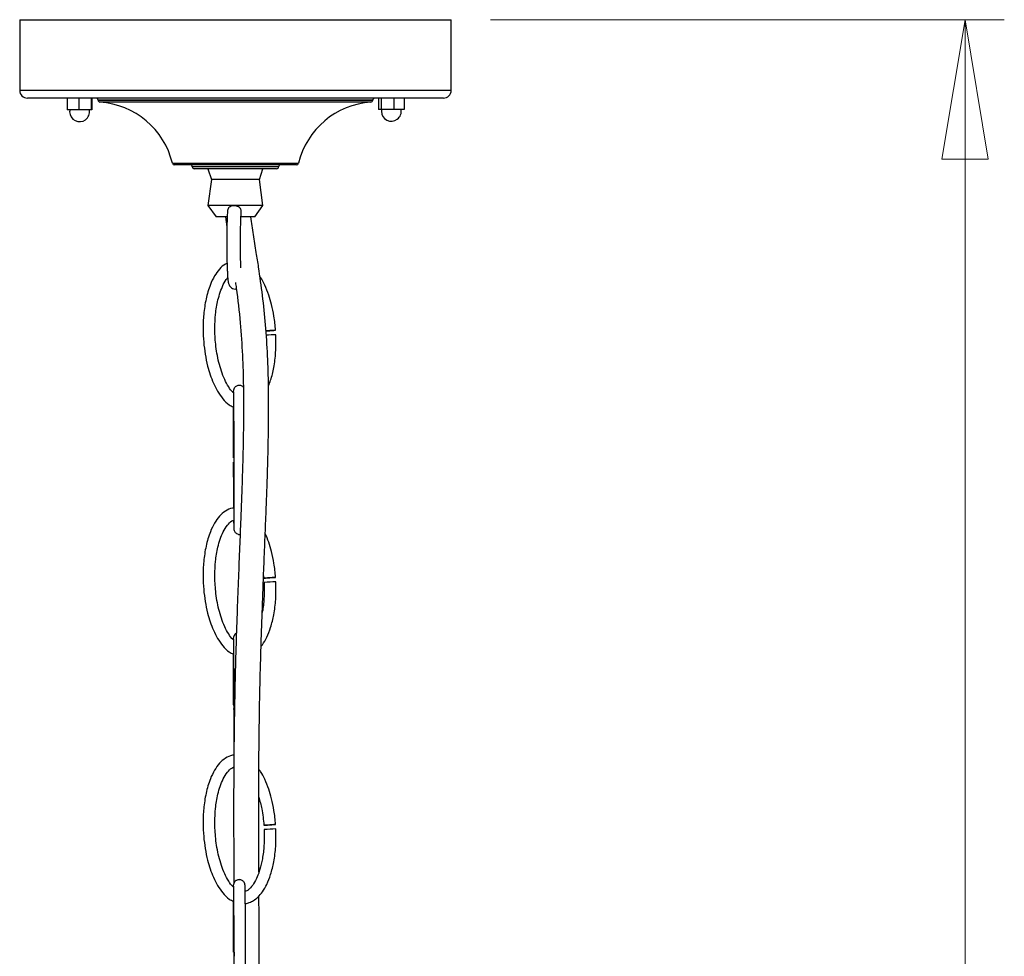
# Model space of a CAD drawing. Header units: millimetres. Extents: x 64 to 156, y 54 to 194.
# Tile 11 of 12: x 126 to 151, y 123 to 147. Entities that reach past the tile are written whole.
import ezdxf

# ---------------------------------------------------------------- set-up
doc = ezdxf.new("R2010")
doc.units = ezdxf.units.MM
doc.styles.add('SLDTEXTSTYLE0', font='TXT', dxfattribs={"width": 0.75})
doc.dimstyles.new('SLDDIMSTYLE0', dxfattribs={"dimtxt": 3.5, "dimasz": 3.556, "dimexe": 0, "dimexo": 0.0625, "dimgap": 0.875, "dimtad": 1, "dimdec": 0, "dimlfac": 10, "dimrnd": 1e-09, "dimzin": 12, "dimdsep": 46, "dimtxsty": 'SLDTEXTSTYLE0', "dimblk1": 'CLOSED', "dimblk2": 'CLOSED', "dimsah": 1, "dimcen": 0.09, "dimadec": 0, "dimazin": 3, "dimtfac": 1, "dimtdec": 0, "dimtofl": 0, "dimtmove": 0, "dimatfit": 3, "dimldrblk": 'CLOSED', "dimfxl": 0, "dimfrac": 2, "dimtolj": 1, "dimtzin": 12, "dimarcsym": 0})

# ---------------------------------------------------------------- blocks, each defined once
blk = doc.blocks.new('_Closed')
at = {"color": 0, "linetype": 'ByBlock', "lineweight": -2}
for p, q in [((-1, 0.166667), (0, 0)), ((-1, 0.166667), (-1, -0.166667)), ((0, 0), (-1, -0.166667)), ((0, 0), (-1, 0))]:
    blk.add_line(p, q, dxfattribs=at)
blk = doc.blocks.new('_D')
at = {"color": 7, "linetype": 'Continuous', "lineweight": 0}
for p, q in [((138.252, 146.756), (151.349, 146.756)), ((150.349, 146.756), (150.349, 53.617)), ((132.81, 53.617), (151.349, 53.617))]:
    blk.add_line(p, q, dxfattribs=at)
at = {"color": 7, "linetype": 'Continuous', "lineweight": 18, "xscale": 3.556, "yscale": 3.556}
for p, rotation in [((150.349, 146.756, 48.672), 90.0000000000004), ((150.349, 53.617, 48.672), 270.0000000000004)]:
    blk.add_blockref('_Closed', p, dxfattribs=dict(at, rotation=rotation))
at = {"color": 7, "linetype": 'Continuous', "lineweight": 18, "insert": (145.838, 97.873), "char_height": 3.5, "attachment_point": 1, "rotation": 90, "style": 'SLDTEXTSTYLE0'}
blk.add_mtext('931', dxfattribs=at)

msp = doc.modelspace()

# ---------------------------------------------------------------- linework, layer by layer
at = {"color": 7, "linetype": 'Continuous', "lineweight": 25}
for p, q in [((126.252, 146.756), (126.252, 144.956)), ((126.252, 146.756), (137.252, 146.756)), ((137.252, 144.956), (137.252, 146.756)), ((137.052, 144.756), (126.452, 144.756)), ((127.466, 144.755), (127.466, 144.455)), ((127.757, 144.755), (127.466, 144.755)), ((127.757, 144.755), (127.757, 144.455)), ((128.071, 144.755), (127.757, 144.755)), ((128.071, 144.755), (128.071, 144.455)), ((128.093, 144.755), (128.071, 144.755)), ((128.093, 144.755), (128.093, 144.455)), ((128.252, 144.706), (128.252, 144.703)), ((135.252, 144.703), (135.252, 144.706)), ((135.394, 144.756), (135.394, 144.467)), ((135.462, 144.756), (135.462, 144.467)), ((135.793, 144.756), (135.793, 144.467)), ((136.056, 144.756), (136.056, 144.467)), ((127.757, 144.455), (127.466, 144.455)), ((128.071, 144.455), (127.757, 144.455)), ((128.093, 144.455), (128.071, 144.455)), ((135.462, 144.467), (135.394, 144.467)), ((135.793, 144.467), (135.462, 144.467)), ((136.056, 144.467), (135.793, 144.467)), ((133.312, 143.056), (130.192, 143.056)), ((132.802, 142.956), (130.702, 142.956)), ((131.052, 142.956), (131.143, 142.679)), ((132.362, 142.679), (132.452, 142.956)), ((131.143, 142.679), (131.052, 142.022)), ((132.362, 142.679), (131.143, 142.679)), ((132.452, 142.022), (132.362, 142.679)), ((131.052, 142.022), (131.262, 141.726)), ((132.452, 142.022), (131.052, 142.022)), ((132.243, 141.726), (132.452, 142.022)), ((131.542, 141.726), (131.262, 141.726)), ((131.497, 141.726), (131.534, 141.477)), ((132.243, 141.726), (131.892, 141.726)), ((132.468, 132.577), (132.476, 132.516)), ((131.715, 122.986), (131.715, 122.877))]:
    msp.add_line(p, q, dxfattribs=at)
at = {"color": 8, "linetype": 'Continuous', "lineweight": 25}
for p, q in [((126.252, 144.956), (137.252, 144.956)), ((135.252, 144.706), (128.252, 144.706)), ((128.252, 144.703), (128.276, 144.703)), ((128.276, 144.703), (135.252, 144.703)), ((128.322, 144.654), (128.299, 144.654)), ((135.205, 144.654), (128.322, 144.654)), ((130.144, 143.095), (133.361, 143.095)), ((132.852, 143.006), (130.652, 143.006))]:
    msp.add_line(p, q, dxfattribs=at)
at = {"color": 7, "linetype": 'Continuous', "lineweight": 25, "flags": 128}
for points in [[(132.529, 138.82), (132.567, 138.823), (132.624, 138.827), (132.682, 138.831), (132.73, 138.834), (132.763, 138.837), (132.775, 138.838), (132.765, 138.838), (132.733, 138.835), (132.685, 138.832), (132.627, 138.828), (132.57, 138.824), (132.528, 138.821)], [(132.476, 132.516), (132.487, 132.517), (132.519, 132.519), (132.567, 132.523), (132.624, 132.527), (132.682, 132.531), (132.73, 132.534), (132.763, 132.537), (132.775, 132.538), (132.765, 132.538), (132.733, 132.535), (132.685, 132.532), (132.627, 132.528), (132.57, 132.524), (132.521, 132.52), (132.488, 132.518), (132.476, 132.516)], [(131.726, 129.286), (131.708, 129.286), (131.696, 129.286), (131.707, 129.286), (131.726, 129.286)], [(132.476, 126.216), (132.487, 126.217), (132.519, 126.219), (132.567, 126.223), (132.624, 126.227), (132.682, 126.231), (132.73, 126.234), (132.763, 126.237), (132.775, 126.238), (132.765, 126.238), (132.733, 126.235), (132.685, 126.232), (132.627, 126.228), (132.57, 126.224), (132.521, 126.22), (132.488, 126.218), (132.476, 126.216)]]:
    msp.add_lwpolyline(points, dxfattribs=at)
at = {"color": 7, "linetype": 'Continuous', "lineweight": 25}
for centre, radius, start, end in [((126.452, 144.956), 0.2, 180, 270), ((137.052, 144.956), 0.2, 270, 0), ((128.202, 144.706), 0.05, 0, 90), ((128.302, 144.703), 0.05, 180, 266.2749), ((128.167, 142.627), 2.031, 13.3157, 86.2749), ((135.337, 142.627), 2.031, 93.7251, 166.6843), ((135.202, 144.703), 0.05, 273.7251, 0), ((135.302, 144.706), 0.05, 90, 180), ((127.779, 144.409), 0.254, 169.6111, 180), ((127.779, 144.409), 0.254, 180, 10.3889), ((135.725, 144.421), 0.254, 169.6111, 180), ((135.725, 144.421), 0.254, 180, 10.3889), ((130.192, 143.106), 0.05, 193.3157, 270), ((130.602, 143.006), 0.05, 0, 90), ((132.902, 143.006), 0.05, 90, 180), ((133.312, 143.106), 0.05, 270, 346.6843), ((130.702, 143.006), 0.05, 180, 270), ((132.802, 143.006), 0.05, 270, 0), ((133.358, 122.209), 16.524, 91.9957, 92.8544), ((133.311, 117.046), 15.386, 91.9692, 93.0863), ((131.718, 129.101), 0.0772, 85.3239, 106.1112), ((133.311, 110.746), 15.386, 91.9692, 93.0863)]:
    msp.add_arc(centre, radius, start, end, dxfattribs=at)
for points, knots in [([(131.552, 141.908), (131.55, 141.889), (131.547, 141.834), (131.541, 141.725), (131.536, 141.575), (131.533, 141.411), (131.531, 141.236), (131.53, 141.057), (131.531, 140.877), (131.533, 140.704), (131.537, 140.541), (131.542, 140.394), (131.548, 140.267), (131.555, 140.162), (131.563, 140.091), (131.571, 140.047), (131.58, 140.013), (131.597, 139.975), (131.63, 139.932), (131.68, 139.9), (131.733, 139.884), (131.765, 139.891), (131.775, 139.893)], [0, 0, 0, 0, 0.0343448, 0.1012594, 0.1672602, 0.232779, 0.2980857, 0.363299, 0.4284868, 0.4936938, 0.5589691, 0.6243944, 0.6901197, 0.7564926, 0.824585, 0.8693291, 0.896526, 0.9201476, 0.9405009, 0.9637437, 0.9885584, 1, 1, 1, 1]), ([(131.897, 141.869), (131.898, 141.878), (131.901, 141.903), (131.885, 141.938), (131.854, 141.972), (131.809, 141.998), (131.753, 142.012), (131.693, 142.013), (131.638, 142), (131.592, 141.975), (131.559, 141.939), (131.554, 141.908), (131.551, 141.893)], [0, 0, 0, 0, 0.0617298, 0.1656023, 0.2539305, 0.3611193, 0.4683543, 0.5743691, 0.6793605, 0.7851019, 0.8925028, 1, 1, 1, 1]), ([(131.891, 140.433), (131.889, 140.472), (131.886, 140.557), (131.883, 140.709), (131.881, 140.878), (131.88, 141.055), (131.88, 141.231), (131.883, 141.402), (131.886, 141.562), (131.891, 141.705), (131.896, 141.812), (131.899, 141.864), (131.901, 141.883)], [0, 0, 0, 0, 0.090139, 0.195707, 0.301739, 0.407987, 0.514319, 0.620627, 0.726799, 0.83269, 0.938029, 1, 1, 1, 1]), ([(132.349, 125.021), (132.349, 125.062), (132.347, 125.366), (132.346, 125.938), (132.345, 126.755), (132.347, 127.609), (132.355, 128.506), (132.37, 129.453), (132.39, 130.307), (132.413, 131.05), (132.434, 131.668), (132.458, 132.311), (132.484, 132.977), (132.511, 133.65), (132.537, 134.295), (132.558, 134.865), (132.573, 135.349), (132.584, 135.754), (132.592, 136.133), (132.597, 136.522), (132.599, 136.953), (132.595, 137.515), (132.575, 138.196), (132.525, 138.967), (132.447, 139.715), (132.361, 140.328), (132.28, 140.845), (132.21, 141.27), (132.166, 141.576), (132.144, 141.726)], [0, 0, 0, 0, 0.007974, 0.059425, 0.113363, 0.169231, 0.225934, 0.283438, 0.342156, 0.375994, 0.410907, 0.446972, 0.484256, 0.522748, 0.560232, 0.593494, 0.620233, 0.643409, 0.663782, 0.686309, 0.711776, 0.739949, 0.78659, 0.834519, 0.880373, 0.923886, 0.946632, 0.973867, 1, 1, 1, 1]), ([(131.537, 140.542), (131.523, 140.537), (131.448, 140.508), (131.339, 140.394), (131.209, 140.219), (131.089, 139.961), (130.994, 139.632), (130.937, 139.25), (130.922, 138.88), (130.937, 138.54), (130.977, 138.225), (131.049, 137.874), (131.153, 137.557), (131.291, 137.28), (131.423, 137.091), (131.556, 136.947), (131.66, 136.9), (131.694, 136.884)], [0, 0, 0, 0, 0.011056, 0.05874, 0.111875, 0.172498, 0.266267, 0.364013, 0.456033, 0.538615, 0.614357, 0.68979, 0.801999, 0.859427, 0.916342, 0.972335, 1, 1, 1, 1]), ([(131.696, 137.245), (131.694, 137.247), (131.645, 137.287), (131.572, 137.403), (131.434, 137.652), (131.318, 138.019), (131.242, 138.464), (131.22, 138.875), (131.24, 139.252), (131.297, 139.627), (131.406, 139.934), (131.5, 140.126), (131.552, 140.173), (131.555, 140.176)], [0, 0, 0, 0, 0.0025892, 0.0615753, 0.1295863, 0.2800565, 0.4314508, 0.5667313, 0.6782743, 0.7985149, 0.9323585, 0.9959364, 1, 1, 1, 1]), ([(131.751, 140.057), (131.758, 140.009), (131.81, 139.663), (131.876, 139.049), (131.934, 138.214), (131.958, 137.403), (131.96, 136.612), (131.947, 135.857), (131.928, 135.174), (131.906, 134.545), (131.881, 133.903), (131.853, 133.2), (131.821, 132.419), (131.79, 131.587), (131.761, 130.71), (131.738, 129.815), (131.721, 128.927), (131.711, 128.064), (131.705, 127.127), (131.705, 126.108), (131.708, 125.289), (131.709, 124.824), (131.71, 124.739)], [0, 0, 0, 0, 0.009447, 0.068565, 0.123433, 0.175528, 0.228296, 0.276685, 0.319712, 0.356887, 0.393926, 0.438346, 0.485923, 0.536607, 0.590582, 0.647955, 0.705957, 0.764095, 0.822722, 0.901896, 0.9822, 1, 1, 1, 1]), ([(132.775, 138.838), (132.764, 138.958), (132.742, 139.179), (132.679, 139.478), (132.603, 139.745), (132.507, 139.975), (132.431, 140.135), (132.38, 140.202), (132.375, 140.209)], [0, 0, 0, 0, 0.249997, 0.461535, 0.634427, 0.826473, 0.980786, 1, 1, 1, 1]), ([(132.594, 137.425), (132.613, 137.47), (132.674, 137.618), (132.737, 137.904), (132.788, 138.292), (132.784, 138.573), (132.782, 138.723)], [0, 0, 0, 0, 0.112295, 0.363081, 0.660365, 1, 1, 1, 1]), ([(131.697, 137.283), (131.697, 137.282), (131.697, 137.279), (131.696, 137.267), (131.696, 137.249), (131.696, 137.245)], [0, 0, 0, 0, 0.396723, 0.878342, 1, 1, 1, 1]), ([(131.954, 137.385), (131.952, 137.387), (131.944, 137.397), (131.922, 137.412), (131.893, 137.425), (131.862, 137.431), (131.83, 137.431), (131.796, 137.423), (131.761, 137.405), (131.73, 137.378), (131.703, 137.335), (131.699, 137.3), (131.697, 137.28)], [0, 0, 0, 0, 0.027377, 0.108261, 0.223611, 0.294996, 0.373113, 0.497155, 0.586734, 0.699755, 0.838385, 1, 1, 1, 1]), ([(131.697, 137.277), (131.698, 137.271), (131.699, 137.259), (131.7, 137.164), (131.703, 136.977), (131.705, 136.707), (131.707, 136.394), (131.709, 136.077), (131.71, 135.772), (131.711, 135.541), (131.711, 135.363), (131.712, 135.232), (131.712, 135.112), (131.712, 134.983), (131.713, 134.799), (131.713, 134.537), (131.713, 134.275), (131.713, 134.065), (131.712, 133.924), (131.711, 133.835), (131.711, 133.793), (131.71, 133.787), (131.71, 133.784)], [0, 0, 0, 0, 0.0302693, 0.0619081, 0.1318288, 0.2079477, 0.2836355, 0.3736284, 0.4455572, 0.5092928, 0.5441452, 0.5762335, 0.6054918, 0.6326544, 0.6718255, 0.7425138, 0.8294659, 0.8749131, 0.9190243, 0.9603484, 0.9801936, 1, 1, 1, 1]), ([(131.694, 136.884), (131.694, 136.856), (131.694, 136.748), (131.694, 136.532), (131.694, 136.239), (131.695, 135.919), (131.696, 135.699), (131.696, 135.586)], [0, 0, 0, 0, 0.07326, 0.278231, 0.504998, 0.747708, 1, 1, 1, 1]), ([(131.696, 135.475), (131.697, 135.315), (131.698, 134.969), (131.701, 134.572), (131.702, 134.353), (131.703, 134.303)], [0, 0, 0, 0, 0.400615, 0.864609, 1, 1, 1, 1]), ([(131.713, 134.305), (131.701, 134.303), (131.623, 134.297), (131.49, 134.232), (131.337, 134.098), (131.21, 133.917), (131.089, 133.662), (130.994, 133.331), (130.937, 132.95), (130.922, 132.58), (130.937, 132.24), (130.977, 131.925), (131.049, 131.574), (131.153, 131.257), (131.291, 130.98), (131.423, 130.791), (131.556, 130.647), (131.66, 130.6), (131.694, 130.584)], [0, 0, 0, 0, 0.008518, 0.054695, 0.100275, 0.151065, 0.209013, 0.298644, 0.392077, 0.480037, 0.558974, 0.631374, 0.703478, 0.810736, 0.86563, 0.920034, 0.973556, 1, 1, 1, 1]), ([(131.696, 130.945), (131.694, 130.947), (131.645, 130.987), (131.572, 131.103), (131.434, 131.352), (131.318, 131.719), (131.242, 132.164), (131.221, 132.574), (131.239, 132.953), (131.299, 133.326), (131.4, 133.64), (131.531, 133.863), (131.63, 133.958), (131.693, 133.994), (131.711, 133.999), (131.712, 133.999)], [0, 0, 0, 0, 0.002431, 0.057802, 0.121644, 0.262893, 0.405008, 0.531998, 0.636705, 0.749576, 0.875217, 0.934898, 0.983198, 0.998925, 1, 1, 1, 1]), ([(131.705, 133.997), (131.705, 133.991), (131.706, 133.92), (131.707, 133.845), (131.709, 133.784), (131.709, 133.781), (131.71, 133.779)], [0, 0, 0, 0, 0.04779, 0.560805, 0.795579, 1, 1, 1, 1]), ([(131.71, 133.781), (131.711, 133.765), (131.714, 133.735), (131.734, 133.697), (131.757, 133.671), (131.785, 133.65), (131.814, 133.637), (131.844, 133.631), (131.861, 133.632), (131.87, 133.632)], [0, 0, 0, 0, 0.195297, 0.365338, 0.507554, 0.623394, 0.788908, 0.892403, 1, 1, 1, 1]), ([(132.775, 132.538), (132.764, 132.658), (132.742, 132.879), (132.679, 133.178), (132.607, 133.433), (132.543, 133.583), (132.512, 133.657)], [0, 0, 0, 0, 0.312145, 0.576268, 0.792141, 1, 1, 1, 1]), ([(132.405, 130.782), (132.416, 130.795), (132.476, 130.862), (132.56, 131.025), (132.661, 131.279), (132.738, 131.604), (132.788, 131.993), (132.784, 132.273), (132.782, 132.423)], [0, 0, 0, 0, 0.029624, 0.157494, 0.315867, 0.509142, 0.738251, 1, 1, 1, 1]), ([(132.482, 132.41), (132.483, 132.274), (132.485, 132.023), (132.462, 131.766), (132.434, 131.649), (132.433, 131.644)], [0, 0, 0, 0, 0.532446, 0.977701, 1, 1, 1, 1]), ([(131.775, 131.111), (131.771, 131.11), (131.756, 131.102), (131.731, 131.078), (131.703, 131.036), (131.699, 131), (131.697, 130.98)], [0, 0, 0, 0, 0.079197, 0.331021, 0.639903, 1, 1, 1, 1]), ([(131.697, 130.983), (131.697, 130.982), (131.697, 130.979), (131.696, 130.967), (131.696, 130.949), (131.696, 130.945)], [0, 0, 0, 0, 0.396723, 0.878342, 1, 1, 1, 1]), ([(131.697, 130.977), (131.698, 130.971), (131.699, 130.959), (131.7, 130.864), (131.703, 130.677), (131.705, 130.407), (131.707, 130.094), (131.709, 129.777), (131.71, 129.472), (131.711, 129.241), (131.711, 129.063), (131.712, 128.932), (131.712, 128.812), (131.712, 128.683), (131.713, 128.499), (131.713, 128.237), (131.713, 127.975), (131.713, 127.765), (131.712, 127.624), (131.711, 127.535), (131.711, 127.493), (131.71, 127.487), (131.71, 127.484)], [0, 0, 0, 0, 0.0302693, 0.0619081, 0.1318288, 0.2079477, 0.2836355, 0.3736284, 0.4455572, 0.5092928, 0.5441452, 0.5762335, 0.6054918, 0.6326544, 0.6718255, 0.7425138, 0.8294659, 0.8749131, 0.9190243, 0.9603484, 0.9801936, 1, 1, 1, 1]), ([(131.694, 130.584), (131.694, 130.556), (131.694, 130.448), (131.694, 130.232), (131.694, 129.939), (131.695, 129.619), (131.696, 129.399), (131.696, 129.286)], [0, 0, 0, 0, 0.07326, 0.278231, 0.504998, 0.747708, 1, 1, 1, 1]), ([(131.703, 128.003), (131.694, 128.003), (131.62, 127.996), (131.49, 127.931), (131.337, 127.798), (131.21, 127.617), (131.089, 127.362), (130.994, 127.031), (130.937, 126.65), (130.922, 126.28), (130.937, 125.94), (130.977, 125.625), (131.049, 125.274), (131.153, 124.957), (131.291, 124.68), (131.423, 124.491), (131.559, 124.345), (131.666, 124.296), (131.703, 124.279)], [0, 0, 0, 0, 0.006099, 0.052277, 0.097857, 0.148649, 0.206597, 0.29623, 0.389664, 0.477625, 0.556564, 0.628965, 0.701071, 0.80833, 0.863225, 0.91763, 0.971153, 1, 1, 1, 1]), ([(131.696, 124.645), (131.694, 124.647), (131.645, 124.687), (131.572, 124.803), (131.434, 125.052), (131.318, 125.419), (131.242, 125.864), (131.221, 126.274), (131.239, 126.653), (131.299, 127.025), (131.4, 127.341), (131.532, 127.561), (131.628, 127.661), (131.691, 127.69), (131.705, 127.697)], [0, 0, 0, 0, 0.002436, 0.057933, 0.12192, 0.263489, 0.405928, 0.533205, 0.63815, 0.751277, 0.877203, 0.93702, 0.985429, 1, 1, 1, 1]), ([(132.775, 126.238), (132.764, 126.358), (132.742, 126.579), (132.679, 126.878), (132.602, 127.145), (132.508, 127.376), (132.423, 127.548), (132.363, 127.626), (132.348, 127.644)], [0, 0, 0, 0, 0.242575, 0.447831, 0.61559, 0.801934, 0.951665, 1, 1, 1, 1]), ([(132.346, 126.938), (132.374, 126.837), (132.439, 126.601), (132.463, 126.357), (132.476, 126.216)], [0, 0, 0, 0, 0.42681, 1, 1, 1, 1]), ([(131.994, 124.221), (132.001, 124.221), (132.038, 124.224), (132.113, 124.247), (132.219, 124.298), (132.335, 124.39), (132.451, 124.529), (132.562, 124.723), (132.661, 124.98), (132.738, 125.303), (132.788, 125.693), (132.784, 125.974), (132.782, 126.123)], [0, 0, 0, 0, 0.009104, 0.051091, 0.103935, 0.168898, 0.248794, 0.347783, 0.470386, 0.620007, 0.79737, 1, 1, 1, 1]), ([(132.482, 126.11), (132.484, 125.973), (132.488, 125.723), (132.446, 125.383), (132.386, 125.115), (132.312, 124.903), (132.224, 124.73), (132.131, 124.611), (132.05, 124.548), (132.011, 124.533), (131.995, 124.527)], [0, 0, 0, 0, 0.236802, 0.434826, 0.591863, 0.711791, 0.824233, 0.927371, 0.970351, 1, 1, 1, 1]), ([(131.998, 124.68), (131.996, 124.696), (131.993, 124.727), (131.974, 124.765), (131.95, 124.791), (131.922, 124.812), (131.893, 124.825), (131.862, 124.831), (131.83, 124.831), (131.796, 124.823), (131.761, 124.805), (131.73, 124.778), (131.703, 124.735), (131.699, 124.7), (131.697, 124.68)], [0, 0, 0, 0, 0.10233, 0.19161, 0.266423, 0.327427, 0.414428, 0.468268, 0.527185, 0.620741, 0.688304, 0.773548, 0.878106, 1, 1, 1, 1]), ([(131.697, 124.683), (131.697, 124.682), (131.697, 124.679), (131.696, 124.667), (131.696, 124.649), (131.696, 124.645)], [0, 0, 0, 0, 0.396723, 0.878342, 1, 1, 1, 1]), ([(131.697, 124.677), (131.698, 124.671), (131.699, 124.659), (131.7, 124.564), (131.703, 124.377), (131.705, 124.107), (131.707, 123.794), (131.709, 123.477), (131.71, 123.172), (131.711, 122.941), (131.711, 122.763), (131.712, 122.632), (131.712, 122.512), (131.712, 122.383), (131.713, 122.199), (131.713, 121.937), (131.713, 121.675), (131.713, 121.465), (131.712, 121.324), (131.711, 121.235), (131.711, 121.193), (131.71, 121.187), (131.71, 121.184)], [0, 0, 0, 0, 0.030269, 0.061908, 0.131829, 0.207948, 0.283635, 0.373628, 0.445557, 0.509293, 0.544145, 0.576233, 0.605492, 0.632654, 0.671826, 0.742514, 0.829466, 0.874913, 0.919024, 0.960348, 0.980194, 1, 1, 1, 1]), ([(132.01, 121.179), (132.01, 121.185), (132.011, 121.198), (132.012, 121.296), (132.013, 121.488), (132.013, 121.762), (132.013, 122.077), (132.012, 122.395), (132.012, 122.7), (132.011, 122.931), (132.01, 123.108), (132.01, 123.238), (132.009, 123.358), (132.008, 123.488), (132.007, 123.674), (132.006, 123.937), (132.004, 124.197), (132.002, 124.406), (132.001, 124.545), (131.999, 124.633), (131.998, 124.675), (131.998, 124.681), (131.997, 124.684)], [0, 0, 0, 0, 0.030735, 0.062482, 0.132139, 0.207861, 0.283112, 0.372353, 0.443663, 0.507089, 0.541722, 0.573565, 0.602548, 0.629868, 0.669946, 0.741212, 0.828383, 0.873963, 0.918318, 0.960024, 0.980064, 1, 1, 1, 1]), ([(131.694, 124.284), (131.694, 124.256), (131.694, 124.148), (131.694, 123.932), (131.694, 123.639), (131.695, 123.319), (131.696, 123.099), (131.696, 122.986)], [0, 0, 0, 0, 0.07326, 0.278231, 0.504998, 0.747708, 1, 1, 1, 1]), ([(132.356, 121.334), (132.356, 121.509), (132.357, 121.996), (132.356, 122.755), (132.354, 123.599), (132.352, 124.146), (132.351, 124.412), (132.351, 124.419)], [0, 0, 0, 0, 0.164093, 0.45544, 0.729428, 0.993205, 1, 1, 1, 1])]:
    msp.add_open_spline(points, degree=3, knots=knots, dxfattribs=at)

# ---------------------------------------------------------------- dimensions: what is measured, and where the dimension line sits
at = {"color": 7, "linetype": 'Continuous', "lineweight": 18}
dim = msp.add_linear_dim(base=(150.349, 53.617), p1=(137.252, 146.756), p2=(131.81, 53.617), angle=90, dimstyle='SLDDIMSTYLE0', dxfattribs=at)
dim.commit()
dim.dimension.update_dxf_attribs({"geometry": '_D', "text_midpoint": (150.349, 101.752), "dimtype": 160})

doc.saveas('drawing.dxf')
